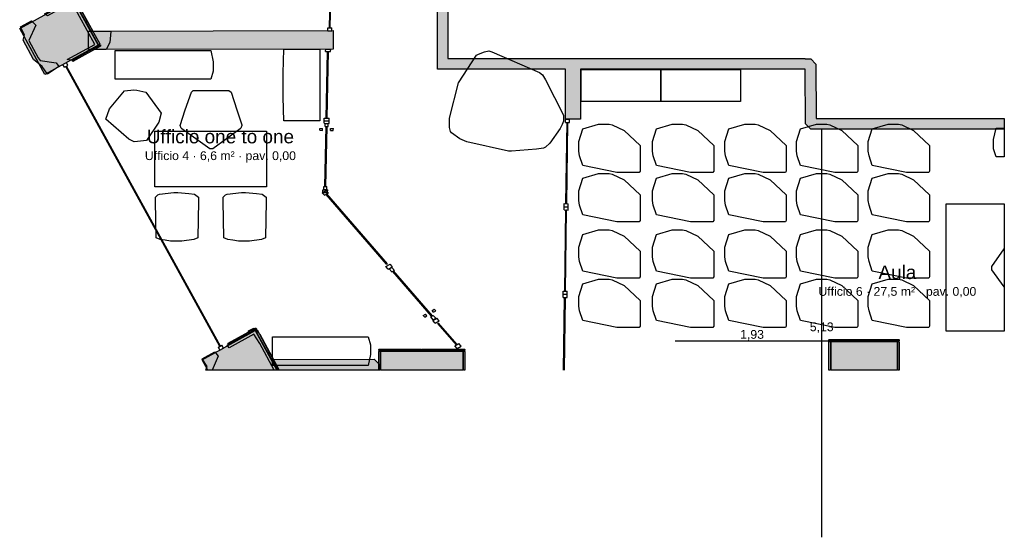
# Model space of a CAD drawing. Header units: millimetres. Extents: x -18533 to 137888, y -83624 to 7711.
# Tile 5 of 40: x -4007 to 8350, y -43124 to -36622. Entities that reach past the tile are written whole.
import ezdxf
from ezdxf.enums import TextEntityAlignment as Align

# ---------------------------------------------------------------- set-up
doc = ezdxf.new("R2010")
doc.units = ezdxf.units.MM
for name, color, linetype in [('A-ARREDI', 9, 'Continuous'), ('A-MISURE', 40, 'Continuous'), ('A-MURI-ESISTENTI', 7, 'Continuous'), ('A-MURI-NUOVI', 40, 'Continuous'), ('A-PARETI-VETRATE', 5, 'Continuous'), ('A-PILASTRI', 8, 'Continuous'), ('A-TESTI', 7, 'Continuous'), ('A-VETRINE', 4, 'Continuous')]:
    doc.layers.add(name, color=color, linetype=linetype)
doc.styles.add('VISIO', font='arial.ttf')

msp = doc.modelspace()

# ---------------------------------------------------------------- hatches: boundary and pattern name
at = {"layer": 'A-MURI-ESISTENTI'}
for points in [[(1680, -28615), (1680, -28620), (1675, -28620), (1675, -32950), (1610, -33015), (1530, -33016), (1530, -33015), (1255, -33020), (1255, -34570), (1365, -34580), (1365, -37110), (1942, -37111), (2843, -37111), (3030, -37111), (5850, -37111), (5850, -37115), (5920, -37115), (5985, -37180), (5990, -37865), (8350, -37865), (8350, -37995), (5920, -37995), (5855, -37930), (5850, -37245), (3030, -37245), (3030, -37873), (2843, -37873), (2843, -37245), (1235, -37245), (1235, -37111), (1235, -28250), (1300, -28185), (2550, -28185), (2555, -28090), (2620, -28025), (2720, -28025), (2785, -28090), (2790, -28185), (5650, -28185), (5650, -28615), (1680, -28615)], [(-3413, -37122), (-3065, -36933), (-3353, -36404), (-3660, -36575), (-3695, -36550), (-3460, -36425), (-3415, -36390), (-3420, -36365), (-3360, -36335), (-3285, -36410), (-3090, -36765), (-2865, -36770), (-2875, -36910), (-2920, -36995), (-3100, -36995), (-3350, -37135), (-3413, -37122)], [(-3725, -37210), (-3835, -37120), (-3965, -36880), (-3945, -36810), (-3995, -36710), (-3860, -36635), (-3805, -36690), (-3891, -36882), (-3775, -37100), (-3751, -37136), (-3550, -37165), (-3515, -37210), (-3660, -37305), (-3725, -37210)], [(-995, -40690), (-1067, -40570), (-1380, -40745), (-1405, -40710), (-1130, -40565), (-1135, -40530), (-1070, -40495), (-995, -40570), (-750, -41025), (-813, -41025), (-995, -40690)], [(-1655, -40980), (-1715, -40880), (-1560, -40795), (-1515, -40850), (-1590, -41025), (-1670, -41025), (-1655, -40980)]]:
    msp.add_hatch(color=7, dxfattribs=at).paths.add_polyline_path(points)
at = {"layer": 'A-MURI-NUOVI'}
for points in [[(-3142, -36997), (-3142, -36765), (-3085, -36765), (-73, -36758), (-72, -36990), (-3142, -36997)], [(-835, -40890), (441, -40884), (506, -40950), (506, -41025), (-760, -41025), (-835, -40890)]]:
    msp.add_hatch(color=40, dxfattribs=at).paths.add_polyline_path(points)
at = {"layer": 'A-PILASTRI'}
for points in [[(-3690, -37309), (-4007, -36731), (-3341, -36365), (-3024, -36943), (-3690, -37309)], [(-3334, -36361), (-3322, -36354), (-3317, -36356), (-3163, -36635), (-3165, -36641), (-3177, -36647), (-3334, -36361)], [(-3174, -36653), (-3162, -36646), (-3156, -36648), (-3003, -36927), (-3004, -36932), (-3016, -36939), (-3174, -36653)], [(-2997, -36938), (-2990, -36950), (-2992, -36955), (-3338, -37146), (-3343, -37144), (-3350, -37132), (-2997, -36938)], [(-1719, -40894), (-1052, -40528), (-780, -41025), (-1647, -41025), (-1719, -40894)], [(-1387, -40703), (-1394, -40690), (-1392, -40685), (-1046, -40495), (-1040, -40496), (-1034, -40509), (-1387, -40703)], [(-1046, -40524), (-1033, -40518), (-1028, -40519), (-874, -40799), (-876, -40804), (-888, -40811), (-1046, -40524)], [(6149, -40657), (6149, -40643), (6153, -40639), (6583, -40639), (6587, -40643), (6587, -40657), (6149, -40657)], [(6593, -40657), (6593, -40643), (6597, -40639), (7027, -40639), (7031, -40643), (7031, -40657), (6593, -40657)], [(499, -40777), (499, -40763), (503, -40759), (1033, -40759), (1037, -40763), (1037, -40777), (499, -40777)], [(1043, -40777), (1043, -40763), (1047, -40759), (1577, -40759), (1581, -40763), (1581, -40777), (1043, -40777)], [(6167, -41025), (6149, -41025), (6149, -40669), (6153, -40665), (6167, -40665), (6167, -41025)], [(6175, -40665), (7005, -40665), (7005, -41025), (6175, -41025), (6175, -40665)], [(7013, -40665), (7027, -40665), (7031, -40669), (7031, -41025), (7013, -41025), (7013, -40665)], [(-885, -40816), (-873, -40810), (-868, -40811), (-750, -41025), (-771, -41025), (-885, -40816)], [(517, -41025), (499, -41025), (499, -40789), (503, -40785), (517, -40785), (517, -41025)], [(525, -40785), (1555, -40785), (1555, -41025), (525, -41025), (525, -40785)], [(1563, -40785), (1577, -40785), (1581, -40789), (1581, -41025), (1563, -41025), (1563, -40785)]]:
    msp.add_hatch(color=8, dxfattribs=at).paths.add_polyline_path(points)

# ---------------------------------------------------------------- linework, layer by layer
at = {"layer": 'A-ARREDI'}
for points in [[(-1608, -37010), (-1578, -37150), (-1578, -37270), (-1608, -37370), (-2808, -37370), (-2808, -37010), (-1608, -37010)], [(-1608, -37010), (-1578, -37150), (-1578, -37270), (-1608, -37370), (-2808, -37370), (-2808, -37010), (-1608, -37010)], [(-700, -37293), (-690, -36993), (-240, -36993), (-240, -37893), (-690, -37893), (-700, -37593), (-700, -37293)], [(-700, -37293), (-690, -36993), (-240, -36993), (-240, -37893), (-690, -37893), (-700, -37593), (-700, -37293)], [(1606, -38158), (1516, -38119), (1412, -38041), (1398, -38028), (1386, -37976), (1386, -37859), (1502, -37417), (1724, -37066), (1750, -37053), (1828, -37027), (1880, -37014), (1918, -37027), (2516, -37287), (2556, -37313), (2594, -37378), (2816, -37820), (2816, -37898), (2802, -37937), (2776, -37989), (2646, -38171), (2594, -38223), (2568, -38236), (2478, -38249), (2166, -38275), (2126, -38275), (1606, -38158)], [(1606, -38158), (1516, -38119), (1412, -38041), (1398, -38028), (1386, -37976), (1386, -37859), (1502, -37417), (1724, -37066), (1750, -37053), (1828, -37027), (1880, -37014), (1918, -37027), (2516, -37287), (2556, -37313), (2594, -37378), (2816, -37820), (2816, -37898), (2802, -37937), (2776, -37989), (2646, -38171), (2594, -38223), (2568, -38236), (2478, -38249), (2166, -38275), (2126, -38275), (1606, -38158)], [(3040, -37249), (4040, -37249), (4040, -37649), (3040, -37649), (3040, -37249)], [(3040, -37249), (4040, -37249), (4040, -37649), (3040, -37649), (3040, -37249)], [(4041, -37249), (5041, -37249), (5041, -37649), (4041, -37649), (4041, -37249)], [(4041, -37249), (5041, -37249), (5041, -37649), (4041, -37649), (4041, -37249)], [(-2260, -37911), (-2415, -38141), (-2530, -38153), (-2570, -38156), (-2637, -38123), (-2925, -37873), (-2879, -37743), (-2692, -37515), (-2576, -37503), (-2538, -37509), (-2424, -37533), (-2232, -37796), (-2260, -37911)], [(-2260, -37911), (-2415, -38141), (-2530, -38153), (-2570, -38156), (-2637, -38123), (-2925, -37873), (-2879, -37743), (-2692, -37515), (-2576, -37503), (-2538, -37509), (-2424, -37533), (-2232, -37796), (-2260, -37911)], [(-1351, -37533), (-1281, -37753), (-1221, -37943), (-1221, -37953), (-1231, -37983), (-1241, -37993), (-1581, -38243), (-1621, -38243), (-1971, -37993), (-1981, -37983), (-1991, -37953), (-1931, -37753), (-1851, -37533), (-1831, -37513), (-1381, -37513), (-1351, -37533)], [(-1351, -37533), (-1281, -37753), (-1221, -37943), (-1221, -37953), (-1231, -37983), (-1241, -37993), (-1581, -38243), (-1621, -38243), (-1971, -37993), (-1981, -37983), (-1991, -37953), (-1931, -37753), (-1851, -37533), (-1831, -37513), (-1381, -37513), (-1351, -37533)], [(3059, -37993), (3259, -37933), (3389, -37933), (3429, -37943), (3579, -38013), (3779, -38203), (3779, -38523), (3769, -38543), (3489, -38543), (3059, -38453), (3019, -38333), (3009, -38273), (3009, -38153), (3059, -37993)], [(3059, -37993), (3259, -37933), (3389, -37933), (3429, -37943), (3579, -38013), (3779, -38203), (3779, -38523), (3769, -38543), (3489, -38543), (3059, -38453), (3019, -38333), (3009, -38273), (3009, -38153), (3059, -37993)], [(3983, -37993), (4183, -37933), (4313, -37933), (4353, -37943), (4503, -38013), (4703, -38203), (4703, -38523), (4693, -38543), (4413, -38543), (3983, -38453), (3943, -38333), (3933, -38273), (3933, -38153), (3983, -37993)], [(3983, -37993), (4183, -37933), (4313, -37933), (4353, -37943), (4503, -38013), (4703, -38203), (4703, -38523), (4693, -38543), (4413, -38543), (3983, -38453), (3943, -38333), (3933, -38273), (3933, -38153), (3983, -37993)], [(4892, -37993), (5092, -37933), (5222, -37933), (5262, -37943), (5412, -38013), (5612, -38203), (5612, -38523), (5602, -38543), (5322, -38543), (4892, -38453), (4852, -38333), (4842, -38273), (4842, -38153), (4892, -37993)], [(4892, -37993), (5092, -37933), (5222, -37933), (5262, -37943), (5412, -38013), (5612, -38203), (5612, -38523), (5602, -38543), (5322, -38543), (4892, -38453), (4852, -38333), (4842, -38273), (4842, -38153), (4892, -37993)], [(5792, -37993), (5992, -37933), (6122, -37933), (6162, -37943), (6312, -38013), (6512, -38203), (6512, -38523), (6502, -38543), (6222, -38543), (5792, -38453), (5752, -38333), (5742, -38273), (5742, -38153), (5792, -37993)], [(5792, -37993), (5992, -37933), (6122, -37933), (6162, -37943), (6312, -38013), (6512, -38203), (6512, -38523), (6502, -38543), (6222, -38543), (5792, -38453), (5752, -38333), (5742, -38273), (5742, -38153), (5792, -37993)], [(6692, -37993), (6892, -37933), (7022, -37933), (7062, -37943), (7212, -38013), (7412, -38203), (7412, -38523), (7402, -38543), (7122, -38543), (6692, -38453), (6652, -38333), (6642, -38273), (6642, -38153), (6692, -37993)], [(6692, -37993), (6892, -37933), (7022, -37933), (7062, -37943), (7212, -38013), (7412, -38203), (7412, -38523), (7402, -38543), (7122, -38543), (6692, -38453), (6652, -38333), (6642, -38273), (6642, -38153), (6692, -37993)], [(-2311, -38023), (-911, -38023), (-911, -38723), (-2311, -38723), (-2311, -38023)], [(-2311, -38023), (-911, -38023), (-911, -38723), (-2311, -38723), (-2311, -38023)], [(8246, -38345), (8216, -38245), (8216, -38125), (8246, -37985), (8350, -37985), (8350, -38345), (8246, -38345)], [(8246, -38345), (8216, -38245), (8216, -38125), (8246, -37985), (8350, -37985), (8350, -38345), (8246, -38345)], [(3059, -38613), (3259, -38553), (3389, -38553), (3429, -38563), (3579, -38633), (3779, -38823), (3779, -39143), (3769, -39163), (3489, -39163), (3059, -39073), (3019, -38953), (3009, -38893), (3009, -38773), (3059, -38613)], [(3059, -38613), (3259, -38553), (3389, -38553), (3429, -38563), (3579, -38633), (3779, -38823), (3779, -39143), (3769, -39163), (3489, -39163), (3059, -39073), (3019, -38953), (3009, -38893), (3009, -38773), (3059, -38613)], [(3983, -38613), (4183, -38553), (4313, -38553), (4353, -38563), (4503, -38633), (4703, -38823), (4703, -39143), (4693, -39163), (4413, -39163), (3983, -39073), (3943, -38953), (3933, -38893), (3933, -38773), (3983, -38613)], [(3983, -38613), (4183, -38553), (4313, -38553), (4353, -38563), (4503, -38633), (4703, -38823), (4703, -39143), (4693, -39163), (4413, -39163), (3983, -39073), (3943, -38953), (3933, -38893), (3933, -38773), (3983, -38613)], [(4892, -38613), (5092, -38553), (5222, -38553), (5262, -38563), (5412, -38633), (5612, -38823), (5612, -39143), (5602, -39163), (5322, -39163), (4892, -39073), (4852, -38953), (4842, -38893), (4842, -38773), (4892, -38613)], [(4892, -38613), (5092, -38553), (5222, -38553), (5262, -38563), (5412, -38633), (5612, -38823), (5612, -39143), (5602, -39163), (5322, -39163), (4892, -39073), (4852, -38953), (4842, -38893), (4842, -38773), (4892, -38613)], [(5792, -38613), (5992, -38553), (6122, -38553), (6162, -38563), (6312, -38633), (6512, -38823), (6512, -39143), (6502, -39163), (6222, -39163), (5792, -39073), (5752, -38953), (5742, -38893), (5742, -38773), (5792, -38613)], [(5792, -38613), (5992, -38553), (6122, -38553), (6162, -38563), (6312, -38633), (6512, -38823), (6512, -39143), (6502, -39163), (6222, -39163), (5792, -39073), (5752, -38953), (5742, -38893), (5742, -38773), (5792, -38613)], [(6692, -38613), (6892, -38553), (7022, -38553), (7062, -38563), (7212, -38633), (7412, -38823), (7412, -39143), (7402, -39163), (7122, -39163), (6692, -39073), (6652, -38953), (6642, -38893), (6642, -38773), (6692, -38613)], [(6692, -38613), (6892, -38553), (7022, -38553), (7062, -38563), (7212, -38633), (7412, -38823), (7412, -39143), (7402, -39163), (7122, -39163), (6692, -39073), (6652, -38953), (6642, -38893), (6642, -38773), (6692, -38613)], [(-2183, -39393), (-2243, -39383), (-2293, -39363), (-2303, -38903), (-2303, -38853), (-2273, -38823), (-2253, -38813), (-2073, -38793), (-2023, -38793), (-1883, -38803), (-1813, -38813), (-1763, -38853), (-1763, -38903), (-1773, -39363), (-1823, -39383), (-1973, -39403), (-2113, -39403), (-2183, -39393)], [(-2183, -39393), (-2243, -39383), (-2293, -39363), (-2303, -38903), (-2303, -38853), (-2273, -38823), (-2253, -38813), (-2073, -38793), (-2023, -38793), (-1883, -38803), (-1813, -38813), (-1763, -38853), (-1763, -38903), (-1773, -39363), (-1823, -39383), (-1973, -39403), (-2113, -39403), (-2183, -39393)], [(-1333, -39393), (-1393, -39383), (-1443, -39363), (-1453, -38903), (-1453, -38853), (-1423, -38823), (-1403, -38813), (-1223, -38793), (-1173, -38793), (-1033, -38803), (-963, -38813), (-913, -38853), (-913, -38903), (-923, -39363), (-973, -39383), (-1123, -39403), (-1263, -39403), (-1333, -39393)], [(-1333, -39393), (-1393, -39383), (-1443, -39363), (-1453, -38903), (-1453, -38853), (-1423, -38823), (-1403, -38813), (-1223, -38793), (-1173, -38793), (-1033, -38803), (-963, -38813), (-913, -38853), (-913, -38903), (-923, -39363), (-973, -39383), (-1123, -39403), (-1263, -39403), (-1333, -39393)], [(7622, -40533), (7622, -38933), (8350, -38933), (8350, -40533), (7622, -40533)], [(7622, -40533), (7622, -38933), (8350, -38933), (8350, -40533), (7622, -40533)], [(3059, -39320), (3259, -39260), (3389, -39260), (3429, -39270), (3579, -39340), (3779, -39530), (3779, -39850), (3769, -39870), (3489, -39870), (3059, -39780), (3019, -39660), (3009, -39600), (3009, -39480), (3059, -39320)], [(3059, -39320), (3259, -39260), (3389, -39260), (3429, -39270), (3579, -39340), (3779, -39530), (3779, -39850), (3769, -39870), (3489, -39870), (3059, -39780), (3019, -39660), (3009, -39600), (3009, -39480), (3059, -39320)], [(3983, -39320), (4183, -39260), (4313, -39260), (4353, -39270), (4503, -39340), (4703, -39530), (4703, -39850), (4693, -39870), (4413, -39870), (3983, -39780), (3943, -39660), (3933, -39600), (3933, -39480), (3983, -39320)], [(3983, -39320), (4183, -39260), (4313, -39260), (4353, -39270), (4503, -39340), (4703, -39530), (4703, -39850), (4693, -39870), (4413, -39870), (3983, -39780), (3943, -39660), (3933, -39600), (3933, -39480), (3983, -39320)], [(4892, -39320), (5092, -39260), (5222, -39260), (5262, -39270), (5412, -39340), (5612, -39530), (5612, -39850), (5602, -39870), (5322, -39870), (4892, -39780), (4852, -39660), (4842, -39600), (4842, -39480), (4892, -39320)], [(4892, -39320), (5092, -39260), (5222, -39260), (5262, -39270), (5412, -39340), (5612, -39530), (5612, -39850), (5602, -39870), (5322, -39870), (4892, -39780), (4852, -39660), (4842, -39600), (4842, -39480), (4892, -39320)], [(5792, -39320), (5992, -39260), (6122, -39260), (6162, -39270), (6312, -39340), (6512, -39530), (6512, -39850), (6502, -39870), (6222, -39870), (5792, -39780), (5752, -39660), (5742, -39600), (5742, -39480), (5792, -39320)], [(5792, -39320), (5992, -39260), (6122, -39260), (6162, -39270), (6312, -39340), (6512, -39530), (6512, -39850), (6502, -39870), (6222, -39870), (5792, -39780), (5752, -39660), (5742, -39600), (5742, -39480), (5792, -39320)], [(6692, -39320), (6892, -39260), (7022, -39260), (7062, -39270), (7212, -39340), (7412, -39530), (7412, -39850), (7402, -39870), (7122, -39870), (6692, -39780), (6652, -39660), (6642, -39600), (6642, -39480), (6692, -39320)], [(6692, -39320), (6892, -39260), (7022, -39260), (7062, -39270), (7212, -39340), (7412, -39530), (7412, -39850), (7402, -39870), (7122, -39870), (6692, -39780), (6652, -39660), (6642, -39600), (6642, -39480), (6692, -39320)], [(8192, -39763), (8192, -39723), (8350, -39502), (8350, -39977), (8192, -39763)], [(8192, -39763), (8192, -39723), (8350, -39502), (8350, -39977), (8192, -39763)], [(3059, -39940), (3259, -39880), (3389, -39880), (3429, -39890), (3579, -39960), (3779, -40150), (3779, -40470), (3769, -40490), (3489, -40490), (3059, -40400), (3019, -40280), (3009, -40220), (3009, -40100), (3059, -39940)], [(3059, -39940), (3259, -39880), (3389, -39880), (3429, -39890), (3579, -39960), (3779, -40150), (3779, -40470), (3769, -40490), (3489, -40490), (3059, -40400), (3019, -40280), (3009, -40220), (3009, -40100), (3059, -39940)], [(3983, -39940), (4183, -39880), (4313, -39880), (4353, -39890), (4503, -39960), (4703, -40150), (4703, -40470), (4693, -40490), (4413, -40490), (3983, -40400), (3943, -40280), (3933, -40220), (3933, -40100), (3983, -39940)], [(3983, -39940), (4183, -39880), (4313, -39880), (4353, -39890), (4503, -39960), (4703, -40150), (4703, -40470), (4693, -40490), (4413, -40490), (3983, -40400), (3943, -40280), (3933, -40220), (3933, -40100), (3983, -39940)], [(4892, -39940), (5092, -39880), (5222, -39880), (5262, -39890), (5412, -39960), (5612, -40150), (5612, -40470), (5602, -40490), (5322, -40490), (4892, -40400), (4852, -40280), (4842, -40220), (4842, -40100), (4892, -39940)], [(4892, -39940), (5092, -39880), (5222, -39880), (5262, -39890), (5412, -39960), (5612, -40150), (5612, -40470), (5602, -40490), (5322, -40490), (4892, -40400), (4852, -40280), (4842, -40220), (4842, -40100), (4892, -39940)], [(5792, -39940), (5992, -39880), (6122, -39880), (6162, -39890), (6312, -39960), (6512, -40150), (6512, -40470), (6502, -40490), (6222, -40490), (5792, -40400), (5752, -40280), (5742, -40220), (5742, -40100), (5792, -39940)], [(5792, -39940), (5992, -39880), (6122, -39880), (6162, -39890), (6312, -39960), (6512, -40150), (6512, -40470), (6502, -40490), (6222, -40490), (5792, -40400), (5752, -40280), (5742, -40220), (5742, -40100), (5792, -39940)], [(6692, -39940), (6892, -39880), (7022, -39880), (7062, -39890), (7212, -39960), (7412, -40150), (7412, -40470), (7402, -40490), (7122, -40490), (6692, -40400), (6652, -40280), (6642, -40220), (6642, -40100), (6692, -39940)], [(6692, -39940), (6892, -39880), (7022, -39880), (7062, -39890), (7212, -39960), (7412, -40150), (7412, -40470), (7402, -40490), (7122, -40490), (6692, -40400), (6652, -40280), (6642, -40220), (6642, -40100), (6692, -39940)], [(-833, -40606), (367, -40606), (397, -40706), (397, -40826), (367, -40966), (-833, -40966), (-833, -40606)], [(-833, -40606), (367, -40606), (397, -40706), (397, -40826), (367, -40966), (-833, -40966), (-833, -40606)]]:
    msp.add_lwpolyline(points, close=True, dxfattribs=at)
at = {"layer": 'A-MISURE'}
for p, q in [((6058, -43124), (6058, -37996)), ((4220, -40655), (6148, -40655))]:
    msp.add_line(p, q, dxfattribs=at)
at = {"layer": 'A-MURI-ESISTENTI'}
msp.add_lwpolyline([(1365, -34580), (1365, -37110), (1942, -37111), (2843, -37111), (3030, -37111), (5850, -37111), (5850, -37115), (5920, -37115), (5985, -37180), (5990, -37865), (8350, -37865), (8350, -37995), (5920, -37995), (5855, -37930), (5850, -37245), (3030, -37245), (3030, -37873), (2843, -37873), (2843, -37245), (1235, -37245), (1235, -37111), (1235, -28250)], dxfattribs=at)
for points in [[(-3413, -37122), (-3065, -36933), (-3353, -36404), (-3660, -36575), (-3695, -36550), (-3460, -36425), (-3415, -36390), (-3420, -36365), (-3360, -36335), (-3285, -36410), (-3090, -36765), (-2865, -36770), (-2875, -36910), (-2920, -36995), (-3100, -36995), (-3350, -37135), (-3413, -37122)], [(-3725, -37210), (-3835, -37120), (-3965, -36880), (-3945, -36810), (-3995, -36710), (-3860, -36635), (-3805, -36690), (-3891, -36882), (-3775, -37100), (-3751, -37136), (-3550, -37165), (-3515, -37210), (-3660, -37305), (-3725, -37210)], [(-995, -40690), (-1067, -40570), (-1380, -40745), (-1405, -40710), (-1130, -40565), (-1135, -40530), (-1070, -40495), (-995, -40570), (-750, -41025), (-813, -41025), (-995, -40690)], [(-1655, -40980), (-1715, -40880), (-1560, -40795), (-1515, -40850), (-1590, -41025), (-1670, -41025), (-1655, -40980)]]:
    msp.add_lwpolyline(points, close=True, dxfattribs=at)
at = {"layer": 'A-MURI-NUOVI'}
for points in [[(-3142, -36997), (-3142, -36765), (-3085, -36765), (-73, -36758), (-72, -36990), (-3142, -36997)], [(-835, -40890), (441, -40884), (506, -40950), (506, -41025), (-760, -41025), (-835, -40890)]]:
    msp.add_lwpolyline(points, close=True, dxfattribs=at)
at = {"layer": 'A-PARETI-VETRATE'}
for p, q in [((-120, -36722), (-56, -33457)), ((-110, -36723), (-46, -33457)), ((-140, -36722), (-90, -36723)), ((-140, -36760), (-140, -36722)), ((-140, -36760), (-90, -36761)), ((-120, -36722), (-110, -36723)), ((-90, -36761), (-90, -36723)), ((-167, -37023), (-166, -36990)), ((-167, -37023), (-105, -37023)), ((-166, -36990), (-104, -36990)), ((-160, -37858), (-142, -37023)), ((-147, -37858), (-130, -37023)), ((-142, -37023), (-130, -37023)), ((-105, -37023), (-104, -36990)), ((-186, -37923), (-185, -37891)), ((-186, -37923), (-124, -37924)), ((-185, -37891), (-184, -37858)), ((-185, -37891), (-123, -37891)), ((-185, -37891), (-123, -37891)), ((-184, -37858), (-122, -37858)), ((-175, -37927), (-135, -37927)), ((-175, -37964), (-175, -37927)), ((-160, -37858), (-147, -37858)), ((-136, -37964), (-135, -37927)), ((-124, -37924), (-123, -37891)), ((-123, -37891), (-122, -37858)), ((2842, -37913), (2843, -37873)), ((2842, -37913), (2892, -37914)), ((2843, -37873), (2893, -37874)), ((2848, -38932), (2862, -37914)), ((2858, -38932), (2872, -37914)), ((2862, -37914), (2872, -37914)), ((2892, -37914), (2893, -37874)), ((-242, -37988), (-207, -37989)), ((-242, -38011), (-242, -37988)), ((-242, -38011), (-207, -38012)), ((-207, -38012), (-207, -37989)), ((-177, -38718), (-162, -37964)), ((-175, -37964), (-136, -37964)), ((-165, -38719), (-149, -37964)), ((-162, -37964), (-149, -37964)), ((-106, -38013), (-105, -37990)), ((-106, -38013), (-71, -38013)), ((-105, -37990), (-70, -37990)), ((-71, -38013), (-70, -37990)), ((-210, -38795), (-160, -38766)), ((-182, -38828), (-210, -38795)), ((-204, -38791), (-203, -38758)), ((-204, -38791), (-142, -38792)), ((-203, -38758), (-141, -38759)), ((-192, -38755), (-191, -38718)), ((-192, -38755), (-152, -38756)), ((-191, -38718), (-151, -38719)), ((-182, -38828), (-131, -38799)), ((-177, -38718), (-165, -38719)), ((-131, -38799), (-160, -38766)), ((-152, -38756), (-151, -38719)), ((-142, -38792), (-141, -38759)), ((-162, -38816), (-152, -38811)), ((596, -39693), (-162, -38816)), ((607, -39688), (-152, -38811)), ((2827, -39012), (2828, -38972)), ((2827, -39012), (2877, -39013)), ((2828, -38972), (2828, -38932)), ((2828, -38932), (2878, -38933)), ((2828, -38972), (2878, -38973)), ((2828, -38972), (2878, -38973)), ((2833, -40031), (2847, -39012)), ((2843, -40031), (2857, -39012)), ((2847, -39012), (2857, -39012)), ((2848, -38932), (2858, -38932)), ((2877, -39013), (2878, -38973)), ((2878, -38973), (2878, -38933)), ((590, -39721), (641, -39692)), ((619, -39754), (590, -39721)), ((596, -39693), (607, -39688)), ((619, -39754), (670, -39725)), ((631, -39752), (663, -39734)), ((663, -39789), (631, -39752)), ((670, -39725), (641, -39692)), ((695, -39771), (663, -39734)), ((663, -39789), (695, -39771)), ((674, -39783), (684, -39777)), ((1163, -40348), (674, -39783)), ((1173, -40342), (684, -39777)), ((2812, -40070), (2813, -40030)), ((2813, -40030), (2863, -40031)), ((2833, -40031), (2843, -40031)), ((2862, -40071), (2863, -40031)), ((2812, -40110), (2812, -40070)), ((2812, -40070), (2862, -40071)), ((2812, -40070), (2862, -40071)), ((2812, -40110), (2862, -40111)), ((2819, -41025), (2832, -40111)), ((2829, -41025), (2842, -40111)), ((2832, -40111), (2842, -40111)), ((2862, -40111), (2862, -40071)), ((1168, -40273), (1196, -40257)), ((1188, -40296), (1168, -40273)), ((1188, -40296), (1216, -40280)), ((1216, -40280), (1196, -40257)), ((1056, -40336), (1084, -40320)), ((1076, -40359), (1056, -40336)), ((1076, -40359), (1104, -40343)), ((1104, -40343), (1084, -40320)), ((1152, -40354), (1184, -40336)), ((1184, -40391), (1152, -40354)), ((1163, -40348), (1173, -40342)), ((1177, -40400), (1228, -40371)), ((1206, -40432), (1177, -40400)), ((1216, -40373), (1184, -40336)), ((1184, -40391), (1216, -40373)), ((1206, -40432), (1256, -40404)), ((1256, -40404), (1228, -40371)), ((1240, -40438), (1250, -40432)), ((1474, -40708), (1240, -40438)), ((1484, -40702), (1250, -40432)), ((1454, -40719), (1504, -40690)), ((1482, -40752), (1454, -40719)), ((1474, -40708), (1484, -40702)), ((1482, -40752), (1533, -40723)), ((1533, -40723), (1504, -40690))]:
    msp.add_line(p, q, dxfattribs=at)
at = {"layer": 'A-PILASTRI'}
for points in [[(-3690, -37309), (-4007, -36731), (-3341, -36365), (-3024, -36943), (-3690, -37309)], [(-3334, -36361), (-3322, -36354), (-3317, -36356), (-3163, -36635), (-3165, -36641), (-3177, -36647), (-3334, -36361)], [(-3174, -36653), (-3162, -36646), (-3156, -36648), (-3003, -36927), (-3004, -36932), (-3016, -36939), (-3174, -36653)], [(-2997, -36938), (-2990, -36950), (-2992, -36955), (-3338, -37146), (-3343, -37144), (-3350, -37132), (-2997, -36938)], [(-1719, -40894), (-1052, -40528), (-780, -41025), (-1647, -41025), (-1719, -40894)], [(-1387, -40703), (-1394, -40690), (-1392, -40685), (-1046, -40495), (-1040, -40496), (-1034, -40509), (-1387, -40703)], [(-1046, -40524), (-1033, -40518), (-1028, -40519), (-874, -40799), (-876, -40804), (-888, -40811), (-1046, -40524)], [(6149, -40657), (6149, -40643), (6153, -40639), (6583, -40639), (6587, -40643), (6587, -40657), (6149, -40657)], [(6593, -40657), (6593, -40643), (6597, -40639), (7027, -40639), (7031, -40643), (7031, -40657), (6593, -40657)], [(499, -40777), (499, -40763), (503, -40759), (1033, -40759), (1037, -40763), (1037, -40777), (499, -40777)], [(1043, -40777), (1043, -40763), (1047, -40759), (1577, -40759), (1581, -40763), (1581, -40777), (1043, -40777)], [(6167, -41025), (6149, -41025), (6149, -40669), (6153, -40665), (6167, -40665), (6167, -41025)], [(6175, -40665), (7005, -40665), (7005, -41025), (6175, -41025), (6175, -40665)], [(7013, -40665), (7027, -40665), (7031, -40669), (7031, -41025), (7013, -41025), (7013, -40665)], [(-885, -40816), (-873, -40810), (-868, -40811), (-750, -41025), (-771, -41025), (-885, -40816)], [(517, -41025), (499, -41025), (499, -40789), (503, -40785), (517, -40785), (517, -41025)], [(525, -40785), (1555, -40785), (1555, -41025), (525, -41025), (525, -40785)], [(1563, -40785), (1577, -40785), (1581, -40789), (1581, -41025), (1563, -41025), (1563, -40785)]]:
    msp.add_lwpolyline(points, close=True, dxfattribs=at)
at = {"layer": 'A-VETRINE'}
for p, q in [((-3464, -37185), (-3420, -37161)), ((-3445, -37220), (-3464, -37185)), ((-3401, -37196), (-3420, -37161)), ((-3445, -37220), (-3401, -37196)), ((-3427, -37211), (-3418, -37206)), ((-1496, -40726), (-3427, -37211)), ((-1487, -40721), (-3418, -37206)), ((-1513, -40736), (-1470, -40712)), ((-1494, -40771), (-1513, -40736)), ((-1496, -40726), (-1487, -40721)), ((-1494, -40771), (-1450, -40746)), ((-1450, -40746), (-1470, -40712))]:
    msp.add_line(p, q, dxfattribs=at)

# ---------------------------------------------------------------- texts
at = {"layer": 'A-MISURE', "style": 'VISIO'}
for s, p in [('1,93', (5184, -40575)), ('5,13', (6058, -40480))]:
    msp.add_text(s, height=110, dxfattribs=at).set_placement(p, align=Align.MIDDLE_CENTER)
at = {"layer": 'A-TESTI', "style": 'VISIO'}
for s, height, p in [('Ufficio one to one', 170, (-1488, -38090)), ('Ufficio 4 · 6,6 m² · pav. 0,00', 110, (-1488, -38330)), ('Aula', 170, (7008, -39795)), ('Ufficio 6 · 27,5 m² · pav. 0,00', 110, (7008, -40035))]:
    msp.add_text(s, height=height, dxfattribs=at).set_placement(p, align=Align.MIDDLE_CENTER)

doc.saveas('drawing.dxf')
